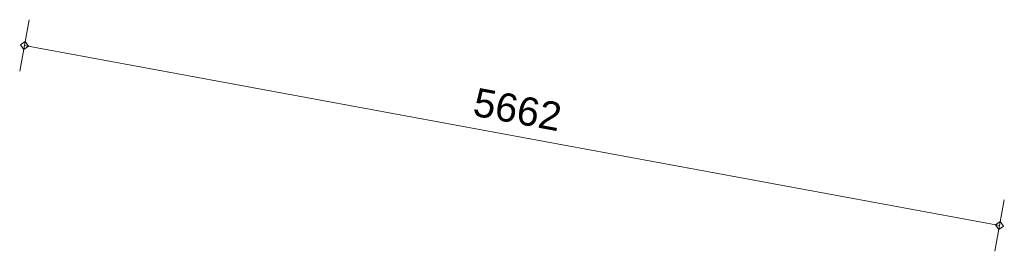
# Model space of a CAD drawing. Extents: x -294884 to 286267, y 0 to 1429765.
# Tile 81 of 178: x -26618 to -20995, y 504033 to 505356. Entities that reach past the tile are written whole.
import ezdxf

# ---------------------------------------------------------------- set-up
doc = ezdxf.new("R2010")
doc.units = 0
doc.header["$MEASUREMENT"] = 0
for name, color, linetype in [('A-0030-STRAMIEN', 1, 'Continuous'), ('A-0038-STR-MAATLIJN', 1, 'Continuous'), ('A-1130-TXT+MT-BE', 1, 'Continuous')]:
    doc.layers.add(name, color=color, linetype=linetype)
doc.dimstyles.new('@D03ST', dxfattribs={"dimtxt": 162, "dimasz": 1, "dimexe": 0.18, "dimexo": 0.0625, "dimgap": 16.2, "dimtad": 1, "dimdec": 0, "dimzin": 0, "dimdsep": 46, "dimtxsty": 'Standard', "dimblk": '^SD03____100_10', "dimcen": 0.09, "dimse1": 1, "dimse2": 1, "dimclrd": 1, "dimadec": 0, "dimazin": 0, "dimtfac": 1, "dimtdec": 4, "dimtmove": 0, "dimatfit": 3, "dimfxl": 0, "dimtolj": 1, "dimtzin": 0, "dimlwd": 13, "dimarcsym": 0})

# ---------------------------------------------------------------- blocks, each defined once
blk = doc.blocks.new('*D')
at = {"color": 1, "linetype": 'Continuous', "lineweight": 13}
for points in [[(62927.4, 114664.7), (63143.3, 119960.3)], [(63293.1, 119954.2), (62993.4, 119966.4)], [(79681.8, 118845.4), (79383.3, 118875.5)], [(79498.6, 118522.1), (79532.6, 118860.4)], [(79106.5, 118561.6), (78808, 118591.6)], [(78427, 113303.2), (78957.2, 118576.6)], [(79647.8, 118507.1), (79349.3, 118537.2)], [(79647.8, 118507.1), (79349.3, 118537.2)], [(79148.4, 115039.7), (79498.6, 118522.1)], [(78968.3, 113248.8), (79148.4, 115039.7)], [(79297.6, 115024.7), (78999.1, 115054.7)], [(79297.6, 115024.7), (78999.1, 115054.7)], [(63077.2, 114658.6), (62777.5, 114670.8)], [(78576.2, 113288.2), (78277.7, 113318.2)], [(79117.5, 113233.7), (78819, 113263.8)], [(79117.5, 113233.7), (78819, 113263.8)], [(78934.3, 112910.5), (78968.3, 113248.8)], [(79083.5, 112895.4), (78785, 112925.5)], [(-122397.6, 58428.2), (-122397.8, 58128.2)], [(-117097.6, 58425), (-117097.8, 58125)], [(-117097.7, 58275), (-122397.7, 58278.2)], [(26619.4, -2220), (26619.4, -1920)], [(26619.4, -2220), (26619.4, -1920)], [(31919.4, -2220), (31919.4, -1920)], [(31919.4, -2220), (31919.4, -1920)], [(26619.4, -2070), (31919.4, -2070)], [(26619.4, -2070), (31919.4, -2070)], [(117097.6, -58425), (117097.8, -58125)], [(122397.6, -58428.2), (122397.8, -58128.2)], [(117097.7, -58275), (122397.7, -58278.2)]]:
    blk.add_lwpolyline(points, dxfattribs=at)
at = {"color": 7, "linetype": 'Continuous', "lineweight": 18}
for points in [[(63166.2, 119959.3), (63144.2, 119983.2), (63120.3, 119961.2), (63142.3, 119937.3)], [(79555.5, 118858.1), (79534.9, 118883.3), (79509.7, 118862.7), (79530.3, 118837.6)], [(78980.1, 118574.3), (78959.5, 118599.4), (78934.4, 118578.9), (78954.9, 118553.7)], [(79521.4, 118519.9), (79500.9, 118545), (79475.7, 118524.5), (79496.3, 118499.3)], [(79521.4, 118519.9), (79500.9, 118545), (79475.7, 118524.4), (79496.3, 118499.3)], [(79171.2, 115037.4), (79150.7, 115062.6), (79125.5, 115042), (79146.1, 115016.9)], [(79171.2, 115037.4), (79150.7, 115062.6), (79125.5, 115042), (79146.1, 115016.9)], [(62950.3, 114663.7), (62928.3, 114687.6), (62904.4, 114665.6), (62926.4, 114641.7)], [(78449.8, 113300.9), (78429.2, 113326.1), (78404.1, 113305.5), (78424.7, 113280.3)], [(78991.1, 113246.5), (78970.6, 113271.6), (78945.4, 113251), (78966, 113225.9)], [(78991.1, 113246.4), (78970.6, 113271.6), (78945.4, 113251), (78966, 113225.9)], [(78957.1, 112908.2), (78936.6, 112933.3), (78911.4, 112912.8), (78932, 112887.6)], [(-122397.7, 58301.2), (-122420.6, 58278.2), (-122397.7, 58255.2), (-122374.7, 58278.2)], [(-117097.6, 58298), (-117120.6, 58275), (-117097.7, 58252), (-117074.7, 58275)], [(26619.4, -2093), (26642.4, -2070), (26619.4, -2047), (26596.4, -2070)], [(26619.4, -2093), (26642.4, -2070), (26619.4, -2047), (26596.4, -2070)], [(31919.4, -2093), (31942.4, -2070), (31919.4, -2047), (31896.4, -2070)], [(31919.4, -2093), (31942.4, -2070), (31919.4, -2047), (31896.4, -2070)], [(117097.7, -58297.9), (117120.7, -58275), (117097.7, -58252), (117074.7, -58274.9)], [(122397.7, -58301.1), (122420.7, -58278.2), (122397.7, -58255.2), (122374.7, -58278.2)]]:
    blk.add_lwpolyline(points, close=True, dxfattribs=at)
at = {"layer": 'A-0030-STRAMIEN', "color": 1, "linetype": 'Continuous', "lineweight": 13}
for points in [[(139855.2, 104284.6), (140817.8, 109496.5)], [(140965.3, 109469.2), (140670.3, 109523.7)], [(140002.7, 104257.4), (139707.7, 104311.9)], [(150193.4, -2165.7), (150193.4, -1865.7)], [(155493.3, -2165.7), (155493.3, -1865.7)], [(150193.4, -2015.7), (155493.3, -2015.7)], [(162026.6, -30781.6), (162026.6, -31081.6)], [(167326.6, -30781.6), (167326.6, -31081.6)], [(167326.6, -30931.6), (162026.6, -30931.6)]]:
    blk.add_lwpolyline(points, dxfattribs=at)
at = {"layer": 'A-0030-STRAMIEN', "color": 7, "linetype": 'Continuous', "lineweight": 18}
for points in [[(140840.4, 109492.3), (140822, 109519.1), (140795.2, 109500.6), (140813.7, 109473.9)], [(139877.8, 104280.5), (139859.4, 104307.2), (139832.6, 104288.8), (139851, 104262)], [(150193.4, -2038.6), (150216.3, -2015.7), (150193.4, -1992.7), (150170.4, -2015.7)], [(155493.3, -2038.6), (155516.3, -2015.7), (155493.3, -1992.7), (155470.4, -2015.7)], [(162026.6, -30908.6), (162003.7, -30931.6), (162026.6, -30954.6), (162049.6, -30931.6)], [(167326.6, -30908.6), (167303.6, -30931.6), (167326.6, -30954.6), (167349.6, -30931.6)]]:
    blk.add_lwpolyline(points, close=True, dxfattribs=at)
at = {"layer": 'A-0038-STR-MAATLIJN', "color": 1, "linetype": 'Continuous', "lineweight": 13}
for points in [[(54211.3, 116190.9), (54774, 129790.5)], [(54923.8, 129784.3), (54624.1, 129796.7)], [(93530.9, 103791.7), (95229.7, 122696)], [(95379.1, 122682.6), (95080.3, 122709.5)], [(54361.1, 116184.7), (54061.4, 116197.1)], [(134880.8, 116129.2), (134585.7, 116183.7)], [(132938.7, 106440.8), (134733.2, 116156.4)], [(141659.8, 114880.6), (141364.8, 114935.1)], [(140522.8, 109551), (141512.2, 114907.9)], [(139715.9, 105182), (140522.8, 109551)], [(140670.3, 109523.7), (140375.3, 109578.2)], [(140670.3, 109523.7), (140375.3, 109578.2)], [(133086.2, 106413.5), (132791.2, 106468)], [(139863.4, 105154.7), (139568.4, 105209.2)], [(139863.4, 105154.7), (139568.4, 105209.2)], [(139560.2, 104339.1), (139715.9, 105182)], [(139707.7, 104311.9), (139412.7, 104366.4)], [(93680.3, 103778.3), (93381.5, 103805.2)], [(58982, 102620.9), (58994.4, 102920.7)], [(58988.2, 102770.8), (64710.9, 102534)], [(64704.7, 102384.1), (64717.1, 102683.9)], [(136364.3, 96015.1), (136418.8, 96310.1)], [(136391.6, 96162.6), (141959.7, 95134.2)], [(141932.5, 94986.6), (141987, 95281.7)], [(98403.6, 84547.9), (98430.4, 84846.7)], [(98417, 84697.3), (105364.5, 84073)], [(105351, 83923.6), (105377.9, 84222.4)], [(151050.5, -1420), (151050.5, -1120)], [(160940.9, -1420), (160940.9, -1120)], [(27758.8, -1150.9), (27758.8, -1450.9)], [(41370, -1148.3), (41370, -1448.3)], [(80074.3, -1151.6), (80074.4, -1451.6)], [(99054.7, -1148), (99054.7, -1448)], [(151050.5, -1270), (160940.9, -1270)], [(41370, -1298.3), (27758.8, -1300.9)], [(99054.7, -1298), (80074.4, -1301.6)], [(150193.4, -1865.7), (150193.4, -1565.7)], [(151050.5, -1865.7), (151050.5, -1565.7)], [(151050.5, -1865.7), (151050.5, -1565.7)], [(155493.3, -1865.7), (155493.3, -1565.7)], [(155493.3, -1865.7), (155493.3, -1565.7)], [(160940.9, -1865.7), (160940.9, -1565.7)], [(163921.3, -1933), (163921.3, -1633)], [(167496.2, -1933), (167496.2, -1633)], [(150193.4, -1715.7), (151050.5, -1715.7)], [(151050.5, -1715.7), (155493.3, -1715.7)], [(155493.3, -1715.7), (160940.9, -1715.7)], [(85620, -2081.2), (85620, -1781.2)], [(85620, -2081.2), (85620, -1781.2)], [(163921.3, -1783), (167496.2, -1783)], [(87964.4, -2761.2), (87964.4, -2461.2)], [(89764.4, -2761.2), (89764.4, -2461.2)], [(89764.4, -2761.2), (89764.4, -2461.2)], [(93264.4, -2761.2), (93264.4, -2461.2)], [(87964.4, -2611.2), (89764.4, -2611.2)], [(89764.4, -2611.2), (93264.4, -2611.2)], [(16418.8, -29459.1), (16418.8, -29759.1)], [(30029.6, -29461.8), (30029.5, -29761.8)], [(85800.9, -29491), (85800.9, -29791)], [(104780.8, -29494.7), (104780.8, -29794.7)], [(16418.8, -29609.1), (30029.6, -29611.8)], [(85800.9, -29641), (104780.8, -29644.7)], [(156589.4, -30203.3), (156589.4, -29903.3)], [(166469.5, -30203.3), (166469.5, -29903.3)], [(166469.5, -30053.3), (156589.4, -30053.3)], [(91591.1, -30906.7), (91591.1, -30606.7)], [(95091.1, -30906.7), (95091.1, -30606.7)], [(95091.1, -30906.7), (95091.1, -30606.7)], [(96891.1, -30906.7), (96891.1, -30606.7)], [(95091.1, -30756.7), (91591.1, -30756.7)], [(96891.1, -30756.7), (95091.1, -30756.7)]]:
    blk.add_lwpolyline(points, dxfattribs=at)
at = {"layer": 'A-0038-STR-MAATLIJN', "color": 7, "linetype": 'Continuous', "lineweight": 18}
for points in [[(54796.9, 129789.5), (54774.9, 129813.4), (54751, 129791.4), (54773, 129767.5)], [(95252.6, 122694), (95231.8, 122718.9), (95206.8, 122698.1), (95227.7, 122673.2)], [(54234.2, 116190), (54212.2, 116213.9), (54188.3, 116191.9), (54210.3, 116168)], [(134755.8, 116152.3), (134737.4, 116179), (134710.6, 116160.6), (134729.1, 116133.9)], [(141534.8, 114903.7), (141516.4, 114930.5), (141489.7, 114912), (141508.1, 114885.3)], [(140545.4, 109546.8), (140527, 109573.6), (140500.2, 109555.1), (140518.7, 109528.4)], [(140545.4, 109546.8), (140527, 109573.6), (140500.2, 109555.1), (140518.7, 109528.4)], [(132961.3, 106436.6), (132942.9, 106463.4), (132916.1, 106444.9), (132934.5, 106418.2)], [(139738.5, 105177.8), (139720, 105204.6), (139693.3, 105186.1), (139711.7, 105159.4)], [(139738.5, 105177.8), (139720, 105204.6), (139693.3, 105186.1), (139711.7, 105159.4)], [(139582.8, 104335), (139564.4, 104361.7), (139537.6, 104343.3), (139556, 104316.5)], [(93553.8, 103789.7), (93533, 103814.6), (93508, 103793.8), (93528.9, 103768.8)], [(58987.2, 102747.8), (59011.1, 102769.8), (58989.1, 102793.8), (58965.2, 102771.7)], [(64710, 102511), (64733.9, 102533.1), (64711.9, 102557), (64687.9, 102535)], [(136387.4, 96140), (136414.2, 96158.5), (136395.8, 96185.2), (136369, 96166.8)], [(141955.6, 95111.6), (141982.3, 95130), (141963.9, 95156.8), (141937.1, 95138.3)], [(98414.9, 84674.4), (98439.9, 84695.2), (98419.1, 84720.2), (98394.1, 84699.3)], [(105362.4, 84050.1), (105387.3, 84070.9), (105366.5, 84095.9), (105341.6, 84075)], [(27758.8, -1277.9), (27735.8, -1300.9), (27758.8, -1323.9), (27781.8, -1300.9)], [(41370, -1275.3), (41347, -1298.3), (41370, -1321.3), (41393, -1298.3)], [(80074.4, -1278.7), (80051.4, -1301.6), (80074.4, -1324.6), (80097.4, -1301.6)], [(99054.7, -1275), (99031.7, -1298), (99054.7, -1321), (99077.7, -1298)], [(151050.5, -1293), (151073.4, -1270), (151050.5, -1247), (151027.5, -1270)], [(160940.9, -1293), (160963.8, -1270), (160940.9, -1247), (160917.9, -1270)], [(150193.4, -1738.6), (150216.3, -1715.7), (150193.4, -1692.7), (150170.4, -1715.7)], [(151050.5, -1738.6), (151073.4, -1715.7), (151050.5, -1692.7), (151027.5, -1715.7)], [(151050.5, -1738.6), (151073.4, -1715.7), (151050.5, -1692.7), (151027.5, -1715.7)], [(155493.3, -1738.6), (155516.3, -1715.7), (155493.3, -1692.7), (155470.4, -1715.7)], [(155493.3, -1738.6), (155516.3, -1715.7), (155493.3, -1692.7), (155470.4, -1715.7)], [(160940.9, -1738.6), (160963.8, -1715.7), (160940.9, -1692.7), (160917.9, -1715.7)], [(163921.3, -1806), (163944.3, -1783), (163921.3, -1760), (163898.3, -1783)], [(167496.2, -1806), (167519.2, -1783), (167496.2, -1760), (167473.2, -1783)], [(85620, -1954.2), (85643, -1931.2), (85620, -1908.3), (85597, -1931.2)], [(85620, -1954.2), (85643, -1931.2), (85620, -1908.3), (85597, -1931.2)], [(87964.4, -2634.2), (87987.4, -2611.2), (87964.4, -2588.3), (87941.4, -2611.2)], [(89764.4, -2634.2), (89787.4, -2611.2), (89764.4, -2588.3), (89741.4, -2611.2)], [(89764.4, -2634.2), (89787.4, -2611.2), (89764.4, -2588.3), (89741.4, -2611.2)], [(93264.4, -2634.2), (93287.4, -2611.2), (93264.4, -2588.3), (93241.4, -2611.2)], [(16418.8, -29586.2), (16441.8, -29609.1), (16418.8, -29632.1), (16395.8, -29609.1)], [(30029.6, -29588.8), (30052.5, -29611.8), (30029.6, -29634.7), (30006.6, -29611.8)], [(85800.9, -29618), (85823.9, -29641), (85800.9, -29664), (85777.9, -29641)], [(104780.8, -29621.7), (104803.8, -29644.7), (104780.8, -29667.6), (104757.8, -29644.7)], [(156589.4, -30076.3), (156566.4, -30053.3), (156589.4, -30030.3), (156612.3, -30053.3)], [(166469.5, -30076.3), (166446.5, -30053.3), (166469.5, -30030.3), (166492.5, -30053.3)], [(91591.1, -30779.7), (91568.1, -30756.7), (91591.1, -30733.8), (91614.1, -30756.7)], [(95091.1, -30779.7), (95068.1, -30756.7), (95091.1, -30733.8), (95114.1, -30756.7)], [(95091.1, -30779.7), (95068.1, -30756.7), (95091.1, -30733.8), (95114.1, -30756.7)], [(96891.1, -30779.7), (96868.1, -30756.7), (96891.1, -30733.8), (96914.1, -30756.7)]]:
    blk.add_lwpolyline(points, close=True, dxfattribs=at)
at = {"layer": 'A-0038-STR-MAATLIJN', "color": 1, "linetype": 'Continuous'}
blk.add_point((85620, -1931.2), dxfattribs=at)
at = {"layer": 'A-1130-TXT+MT-BE', "color": 1, "linetype": 'Continuous', "lineweight": 13}
for points in [[(62773.6, 119975.1), (63159.8, 129448.5)], [(63309.7, 129442.4), (63009.9, 129454.6)], [(62604.1, 115818.2), (62773.6, 119975.1)], [(62923.4, 119969), (62623.7, 119981.2)], [(62923.4, 119969), (62623.7, 119981.2)], [(62754, 115812.1), (62454.2, 115824.3)], [(62754, 115812.1), (62454.2, 115824.3)], [(62557.6, 114678.7), (62604.1, 115818.2)], [(62707.5, 114672.6), (62407.8, 114684.9)], [(-131878.8, 58063.9), (-131879, 57763.9)], [(-122397.5, 58058.2), (-122397.7, 57758.2)], [(-122397.5, 58058.2), (-122397.7, 57758.2)], [(-118237.2, 58055.7), (-118237.4, 57755.7)], [(-118237.2, 58055.7), (-118237.4, 57755.7)], [(-117096.8, 58055), (-117097, 57755)], [(-122397.6, 57908.2), (-131878.9, 57913.9)], [(-118237.3, 57905.7), (-122397.6, 57908.2)], [(-117096.9, 57905), (-118237.3, 57905.7)], [(26618.4, -1850), (26618.4, -1550)], [(27758.8, -1850), (27758.8, -1550)], [(27758.8, -1850), (27758.8, -1550)], [(31919.2, -1850), (31919.2, -1550)], [(31919.2, -1850), (31919.2, -1550)], [(41400.4, -1850), (41400.4, -1550)], [(26618.4, -1700), (27758.8, -1700)], [(27758.8, -1700), (31919.2, -1700)], [(31919.2, -1700), (41400.4, -1700)], [(25452.1, -30819.7), (25452.1, -30519.7)], [(30752.1, -30819.7), (30752.1, -30519.7)], [(25452.1, -30669.7), (30752.1, -30669.7)], [(71109.5, -33871.4), (70809.5, -33871.4)], [(70959.5, -34871.4), (70959.5, -33871.4)], [(115190, -33871.4), (114890, -33871.4)], [(115040, -34871.4), (115040, -33871.4)], [(71109.5, -34871.4), (70809.5, -34871.4)], [(115190, -34871.4), (114890, -34871.4)], [(117096.8, -58055), (117097, -57755)], [(118237.2, -58055.7), (118237.4, -57755.7)], [(118237.2, -58055.7), (118237.4, -57755.7)], [(122397.6, -58058.2), (122397.8, -57758.2)], [(122397.6, -58058.2), (122397.8, -57758.2)], [(131878.8, -58063.9), (131879, -57763.9)], [(117096.9, -57905), (118237.3, -57905.7)], [(118237.3, -57905.7), (122397.7, -57908.2)], [(122397.7, -57908.2), (131878.9, -57913.9)]]:
    blk.add_lwpolyline(points, dxfattribs=at)
at = {"layer": 'A-1130-TXT+MT-BE', "color": 7, "linetype": 'Continuous', "lineweight": 18}
for points in [[(63182.8, 129447.5), (63160.7, 129471.4), (63136.8, 129449.4), (63158.9, 129425.5)], [(62796.5, 119974.2), (62774.5, 119998.1), (62750.6, 119976), (62772.6, 119952.1)], [(62796.5, 119974.2), (62774.5, 119998.1), (62750.6, 119976), (62772.6, 119952.1)], [(62627, 115817.3), (62605, 115841.2), (62581.1, 115819.1), (62603.1, 115795.2)], [(62627, 115817.3), (62605, 115841.2), (62581.1, 115819.1), (62603.1, 115795.2)], [(62580.6, 114677.8), (62558.6, 114701.7), (62534.7, 114679.7), (62556.7, 114655.8)], [(-131878.9, 57936.9), (-131901.9, 57913.9), (-131878.9, 57891), (-131855.9, 57913.9)], [(-122397.6, 57931.2), (-122420.6, 57908.2), (-122397.7, 57885.2), (-122374.7, 57908.2)], [(-122397.6, 57931.2), (-122420.6, 57908.2), (-122397.7, 57885.2), (-122374.7, 57908.2)], [(-118237.3, 57928.7), (-118260.3, 57905.7), (-118237.3, 57882.7), (-118214.3, 57905.7)], [(-118237.3, 57928.7), (-118260.3, 57905.7), (-118237.3, 57882.7), (-118214.3, 57905.7)], [(-117096.9, 57928), (-117119.9, 57905), (-117096.9, 57882), (-117073.9, 57905)], [(26618.4, -1723), (26641.4, -1700), (26618.4, -1677), (26595.4, -1700)], [(27758.8, -1723), (27781.8, -1700), (27758.8, -1677), (27735.8, -1700)], [(27758.8, -1723), (27781.8, -1700), (27758.8, -1677), (27735.8, -1700)], [(31919.2, -1723), (31942.2, -1700), (31919.2, -1677), (31896.2, -1700)], [(31919.2, -1723), (31942.2, -1700), (31919.2, -1677), (31896.2, -1700)], [(41400.4, -1723), (41423.4, -1700), (41400.4, -1677), (41377.4, -1700)], [(25452.1, -30692.7), (25475.1, -30669.7), (25452.1, -30646.7), (25429.2, -30669.7)], [(30752.1, -30692.7), (30775.1, -30669.7), (30752.1, -30646.7), (30729.2, -30669.7)], [(70982.5, -33871.4), (70959.5, -33848.4), (70936.5, -33871.4), (70959.5, -33894.4)], [(115063, -33871.4), (115040, -33848.4), (115017, -33871.4), (115040, -33894.4)], [(70982.5, -34871.4), (70959.5, -34848.4), (70936.5, -34871.4), (70959.5, -34894.4)], [(115063, -34871.4), (115040, -34848.4), (115017, -34871.4), (115040, -34894.4)], [(117096.9, -57927.9), (117119.9, -57905), (117096.9, -57882), (117073.9, -57904.9)], [(118237.3, -57928.6), (118260.3, -57905.7), (118237.3, -57882.7), (118214.3, -57905.6)], [(118237.3, -57928.6), (118260.3, -57905.7), (118237.3, -57882.7), (118214.3, -57905.6)], [(122397.6, -57931.1), (122420.6, -57908.2), (122397.7, -57885.2), (122374.7, -57908.2)], [(122397.6, -57931.1), (122420.6, -57908.2), (122397.7, -57885.2), (122374.7, -57908.2)], [(131878.9, -57936.9), (131901.9, -57913.9), (131878.9, -57890.9), (131855.9, -57913.9)]]:
    blk.add_lwpolyline(points, close=True, dxfattribs=at)
at = {"color": 7, "linetype": 'Continuous', "char_height": 135, "attachment_point": 7, "line_spacing_factor": 0.933333}
for s, insert, rotation in [('{\\fArial|b0|i0|c12|p0;340}', (79442.9, 118543.1), 84.2582), ('{\\fArial|b0|i0|c12|p0;5300}', (62969.5, 117108.7), 87.6654), ('{\\fArial|b0|i0|c12|p0;3500}', (79245.6, 116581.5), 84.2577), ('{\\fArial|b0|i0|c12|p0;5300}', (78614.2, 115740.4), 84.2577), ('{\\fArial|b0|i0|c12|p0;1800}', (78980.5, 113944.8), 84.2577), ('{\\fArial|b0|i0|c12|p0;340}', (78878.6, 112931.4), 84.2582), ('{\\fArial|b0|i0|c12|p0;5300}', (-119953.9, 58369.2), 359.9654), ('{\\fArial|b0|i0|c12|p0;5300}', (119541.5, -58218.9), 359.9654)]:
    blk.add_mtext(s, dxfattribs=dict(at, insert=insert, rotation=rotation))
at = {"color": 7, "linetype": 'Continuous', "insert": (29063.2, -2012.5), "char_height": 135, "attachment_point": 7, "line_spacing_factor": 0.933333}
blk.add_mtext('{\\fArial|b0|i0|c12|p0;5300}', dxfattribs=at)
blk.add_mtext('{\\fArial|b0|i0|c12|p0;5300}', dxfattribs=at)
at = {"layer": 'A-0030-STRAMIEN', "color": 7, "linetype": 'Continuous', "insert": (140223.7, 106659.7), "char_height": 162, "attachment_point": 7, "rotation": 79.5354, "line_spacing_factor": 0.933333}
blk.add_mtext('{\\fArial|b0|i0|c12|p0;5300}', dxfattribs=at)
at = {"layer": 'A-0030-STRAMIEN', "color": 7, "linetype": 'Continuous', "char_height": 162, "attachment_point": 7, "line_spacing_factor": 0.933333}
for insert in [(152595.9, -1946.7), (164429.1, -30820.7)]:
    blk.add_mtext('{\\fArial|b0|i0|c12|p0;5300}', dxfattribs=dict(at, insert=insert))
at = {"layer": 'A-0038-STR-MAATLIJN', "color": 7, "linetype": 'Continuous', "char_height": 162, "attachment_point": 7, "line_spacing_factor": 0.933333}
for s, insert, rotation in [('{\\fArial|b0|i0|c12|p0;13611}', (54410.9, 122684.4), 87.6307), ('{\\fArial|b0|i0|c12|p0;18980}', (94283.9, 112941.9), 84.865), ('{\\fArial|b0|i0|c12|p0;5448}', (140904.7, 111998.6), 79.5354), ('{\\fArial|b0|i0|c12|p0;9880}', (133723.2, 111067.8), 79.535), ('{\\fArial|b0|i0|c12|p0;4443}', (140006.5, 107135.6), 79.5354), ('{\\fArial|b0|i0|c12|p0;857}', (139536.5, 104590.5), 79.5354), ('{\\fArial|b0|i0|c12|p0;5728}', (61605.1, 102731.6), 357.6307), ('{\\fArial|b0|i0|c12|p0;5662}', (138944.8, 95761.2), 349.535), ('{\\fArial|b0|i0|c12|p0;6975}', (101650.4, 84476), 354.865), ('{\\fArial|b0|i0|c12|p0;13611}', (34255, -1188.7), 0.011), ('{\\fArial|b0|i0|c12|p0;18980}', (89255.1, -1188.9), 0.011), ('{\\fArial|b0|i0|c12|p0;9890}', (155748.2, -1201), 0), ('{\\fArial|b0|i0|c12|p0;13611}', (22914.8, -29499.5), 359.989), ('{\\fArial|b0|i0|c12|p0;18980}', (94981.5, -29531.8), 359.989), ('{\\fArial|b0|i0|c12|p0;9880}', (161282, -29984.3), 360)]:
    blk.add_mtext(s, dxfattribs=dict(at, insert=insert, rotation=rotation))
for s, insert in [('{\\fArial|b0|i0|c12|p0;857}', (150436.3, -1646.7)), ('{\\fArial|b0|i0|c12|p0;4443}', (153024.4, -1646.7)), ('{\\fArial|b0|i0|c12|p0;5448}', (157969.6, -1646.7)), ('{\\fArial|b0|i0|c12|p0;3575}', (165461.3, -1714)), ('{\\fArial|b0|i0|c12|p0;1800}', (88616.9, -2542.2)), ('{\\fArial|b0|i0|c12|p0;3500}', (91266.9, -2542.2)), ('{\\fArial|b0|i0|c12|p0;3500}', (93093.6, -30687.7)), ('{\\fArial|b0|i0|c12|p0;1800}', (95743.6, -30687.7))]:
    blk.add_mtext(s, dxfattribs=dict(at, insert=insert))
at = {"layer": 'A-1130-TXT+MT-BE', "color": 7, "linetype": 'Continuous', "char_height": 135, "attachment_point": 7, "line_spacing_factor": 0.933333}
for s, insert, rotation in [('{\\fArial|b0|i0|c12|p0;9481}', (62900.8, 124508.1), 87.6653), ('{\\fArial|b0|i0|c12|p0;4160}', (62623, 117692.9), 87.6653), ('{\\fArial|b0|i0|c12|p0;1140}', (62515, 115044.7), 87.6653), ('{\\fArial|b0|i0|c12|p0;9481}', (-127344.5, 58003.6), 359.9653), ('{\\fArial|b0|i0|c12|p0;4160}', (-120523.7, 57999.5), 359.9653), ('{\\fArial|b0|i0|c12|p0;1140}', (-117873.3, 57997.9), 359.9653), ('{\\fArial|b0|i0|c12|p0;1140}', (26982.4, -1642.5), 360), ('{\\fArial|b0|i0|c12|p0;4160}', (29632.8, -1642.5), 360), ('{\\fArial|b0|i0|c12|p0;9481}', (36453.6, -1642.5), 360), ('{\\fArial|b0|i0|c12|p0;1000}', (70902, -34577.6), 90), ('{\\fArial|b0|i0|c12|p0;1000}', (114982.5, -34577.6), 90), ('{\\fArial|b0|i0|c12|p0;1140}', (117460.9, -57847.7), 359.9654), ('{\\fArial|b0|i0|c12|p0;4160}', (120111.3, -57849.3), 359.9654), ('{\\fArial|b0|i0|c12|p0;9481}', (126932.1, -57853.4), 359.9654)]:
    blk.add_mtext(s, dxfattribs=dict(at, insert=insert, rotation=rotation))
at = {"layer": 'A-1130-TXT+MT-BE', "color": 7, "linetype": 'Continuous', "insert": (27895.9, -30612.2), "char_height": 135, "attachment_point": 7, "line_spacing_factor": 0.933333}
blk.add_mtext('{\\fArial|b0|i0|c12|p0;5300}', dxfattribs=at)
blk = doc.blocks.new('^SD03____100_10')
at = {"layer": 'A-0038-STR-MAATLIJN', "color": 1, "linetype": 'Continuous', "lineweight": 13}
blk.add_lwpolyline([(0, -150), (0, 150)], dxfattribs=at)
at = {"layer": 'A-0038-STR-MAATLIJN', "color": 7, "linetype": 'Continuous', "lineweight": 18}
blk.add_lwpolyline([(0, -23), (23, 0), (0, 23), (-23, 0)], close=True, dxfattribs=at)
blk = doc.blocks.new('M-NIEUW_131')
at = {"layer": 'A-0030-STRAMIEN', "color": 7, "linetype": 'Continuous'}
dim = blk.add_linear_dim(base=(162026.6, -30931.6), p1=(167326.6, -30931.6), p2=(162026.6, -30931.6), angle=180, dimstyle='@D03ST', override={"dimpost": '{\\fArial|b0|i0|c12|p0;<>}'}, dxfattribs=at)
dim.commit()
dim.dimension.update_dxf_attribs({"geometry": '*D', "text_midpoint": (164676.6, -30931.6)})
at = {"layer": 'A-0038-STR-MAATLIJN', "color": 7, "linetype": 'Continuous'}
dim = blk.add_linear_dim(base=(156589.4, -30053.3), p1=(166469.5, -30051.3), p2=(156589.4, -30053.3), angle=180, dimstyle='@D03ST', override={"dimpost": '{\\fArial|b0|i0|c12|p0;<>}'}, dxfattribs=at)
dim.commit()
dim.dimension.update_dxf_attribs({"geometry": '*D', "text_midpoint": (161529.4, -30053.3)})

msp = doc.modelspace()

# ---------------------------------------------------------------- block references
msp.add_blockref('M-NIEUW_131', (-162982, 409046))

doc.saveas('drawing.dxf')
